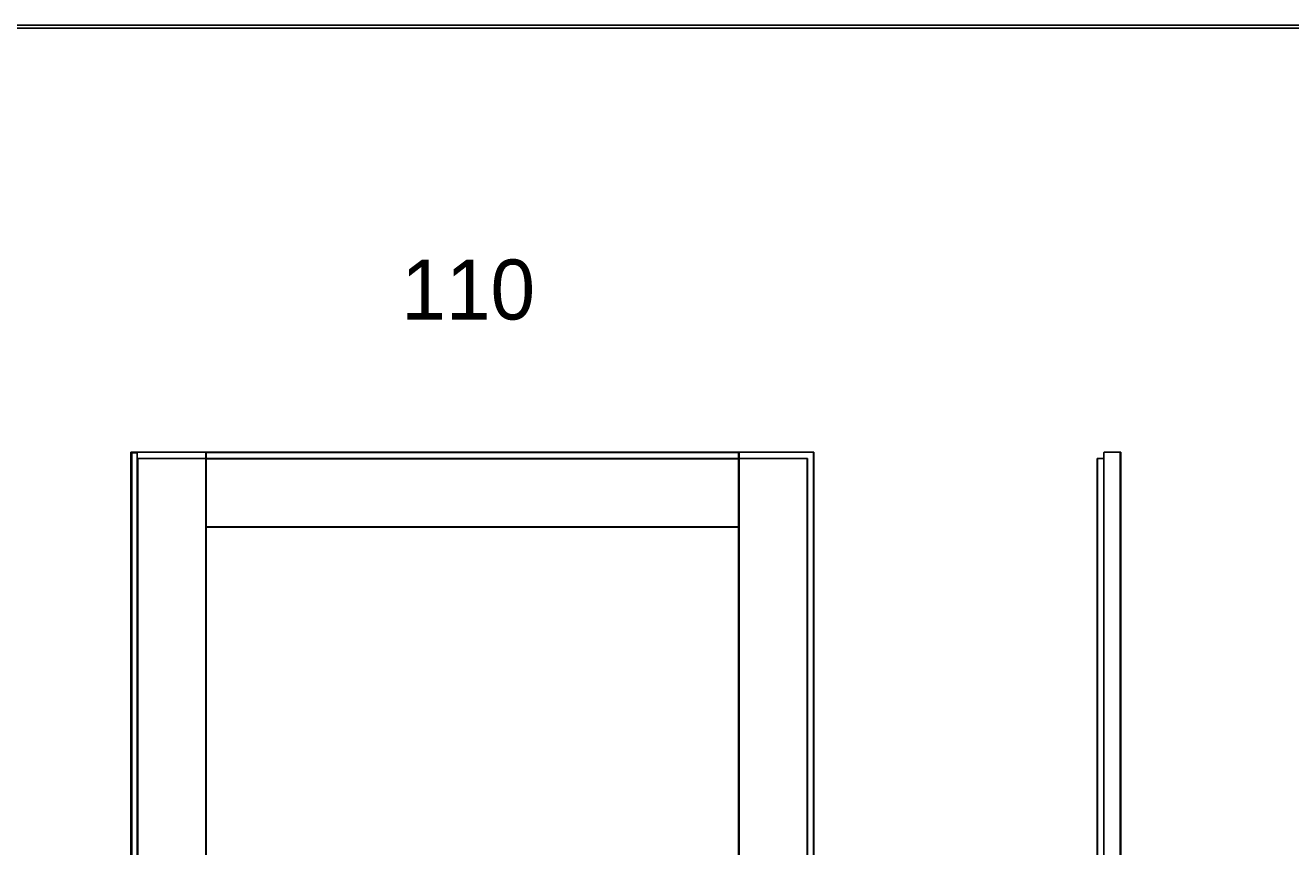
# Model space of a CAD drawing. Header units: millimetres. Extents: x 0 to 17620, y 0 to 4200.
# Tile 14 of 20: x 8276 to 10387, y 2831 to 4200. Entities that reach past the tile are written whole.
import ezdxf
from ezdxf.lldxf.tags import DXFTag

# ---------------------------------------------------------------- set-up
doc = ezdxf.new("R2010")
doc.units = ezdxf.units.MM
for name, color, linetype in [('1', 250, 'Continuous'), ('151', 250, 'Continuous'), ('256', 250, 'Continuous')]:
    doc.layers.add(name, color=color, linetype=linetype)
doc.styles.add('Montserrat', font='Montserrat-Regular.ttf')
tags = doc.linetypes.add('DASHED', pattern=[25.72, 12.86, -12.86]).pattern_tags.tags
tags[6:7] = [DXFTag(74, 4), DXFTag(75, 0), DXFTag(340, '0'), DXFTag(46, 0.0), DXFTag(50, 0.0), DXFTag(44, 0.0), DXFTag(45, 0.0)]
tags[4:5] = [DXFTag(74, 4), DXFTag(75, 0), DXFTag(340, '0'), DXFTag(46, 0.0), DXFTag(50, 0.0), DXFTag(44, 0.0), DXFTag(45, 0.0)]

msp = doc.modelspace()

# ---------------------------------------------------------------- linework, layer by layer
at = {"layer": '151', "linetype": 'Continuous'}
for p, q in [((8452.4, 3488.7), (8453.3, 3488.7)), ((8452.4, 1461.7), (8452.4, 3488.7)), ((8577.1, 3488.7), (8453.3, 3488.7)), ((8453.3, 1461.7), (8453.3, 3488.7)), ((8577.1, 3488.7), (8577.9, 3488.7)), ((8577.1, 3488.7), (8577.1, 2576.7)), ((8577.9, 3488.7), (9465.9, 3488.7)), ((8577.9, 2576.7), (8577.9, 3488.7)), ((8577.9, 3487.9), (9465.9, 3487.9)), ((9465.9, 3488.7), (9466.8, 3488.7)), ((9465.9, 1461.7), (9465.9, 3488.7)), ((9466.8, 3488.7), (9590.6, 3488.7)), ((9466.8, 1461.7), (9466.8, 3488.7)), ((9590.6, 3488.7), (9590.6, 1461.7)), ((9590.6, 3488.7), (9591.4, 3488.7)), ((9591.4, 1461.7), (9591.4, 3488.7)), ((10075.3, 1461.7), (10075.3, 3487.4)), ((10075.3, 3487.2), (10075.3, 3478.2)), ((10102.6, 3488.7), (10076.8, 3488.7)), ((10102.6, 3488.7), (10103.5, 3488.7)), ((10102.6, 1461.7), (10102.6, 3488.7)), ((10103.5, 1461.7), (10103.5, 3488.7)), ((10063.8, 3478.2), (10064.6, 3478.2)), ((10063.8, 3478.2), (10063.8, 1461.7)), ((10064.6, 1461.7), (10064.6, 3478.2)), ((10075.3, 3478.2), (10064.6, 3478.2)), ((10075.3, 3478.2), (10075.3, 1461.7)), ((9465.9, 3364.1), (8577.9, 3364.1)), ((8577.9, 3363.2), (9465.9, 3363.2))]:
    msp.add_line(p, q, dxfattribs=at)
at = {"layer": '151', "linetype": 'DASHED'}
for p, q in [((8452.4, 3488.7), (8453.7, 3487.4)), ((8453.7, 1461.7), (8453.7, 3487.4)), ((9588.4, 3488.7), (8455.4, 3488.7)), ((8462.9, 3487.2), (8462.9, 3478.2)), ((9589.9, 3487.2), (9591.4, 3488.7)), ((9591.4, 1464.7), (9591.4, 3485.7)), ((8462.9, 3478.2), (8462.9, 1461.7)), ((9580.9, 3478.2), (8462.9, 3478.2)), ((8463.8, 3478.2), (8463.8, 1461.7)), ((9465.9, 3477.4), (8577.9, 3477.4)), ((9580.1, 1461.7), (9580.1, 3478.2)), ((9580.9, 3478.2), (9580.9, 1461.7))]:
    msp.add_line(p, q, dxfattribs=at)
at = {"layer": '151', "linetype": 'Continuous'}
msp.add_arc((10076.8, 3487.2), 1.5, 90, 172.8434, dxfattribs=at)
at = {"layer": '151', "linetype": 'DASHED'}
msp.add_ellipse((7283.7, 3487.2), major_axis=(1179.2, 0), ratio=0.001272, start_param=0, end_param=0.124906, dxfattribs=at)
at = {"layer": '151', "linetype": 'Continuous'}
msp.add_ellipse((10076.8, 3487.2), major_axis=(0, 1.5), ratio=1, start_param=1.44589, end_param=1.570796, dxfattribs=at)
at = {"layer": '256', "linetype": 'Continuous'}
for p, q in [((0, 4200), (11880, 4200)), ((5, 4195), (11875, 4195))]:
    msp.add_line(p, q, dxfattribs=at)

# ---------------------------------------------------------------- texts
at = {"layer": '1', "linetype": 'Continuous', "insert": (8903.4, 3708.2), "char_height": 2, "attachment_point": 7, "line_spacing_factor": 1.076592, "style": 'Montserrat'}
msp.add_mtext('\\fMontserrat|b0|i0;\\W1.0000;\\H100.00;110\\H2.00;', dxfattribs=at)

doc.saveas('drawing.dxf')
